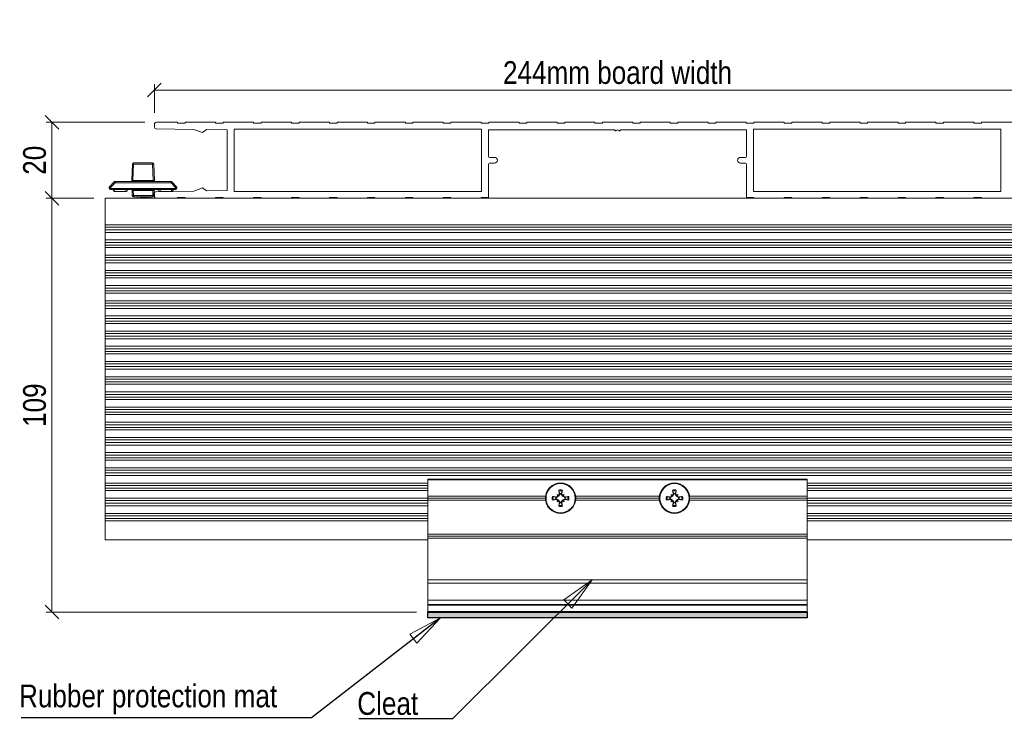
# Model space of a CAD drawing. Header units: millimetres. Extents: x 15 to 3247, y -45 to 876.
# Tile 5 of 13: x 323 to 583, y 235 to 420. Entities that reach past the tile are written whole.
import ezdxf

# ---------------------------------------------------------------- set-up
doc = ezdxf.new("R2010")
doc.units = ezdxf.units.MM
doc.header["$LTSCALE"] = 3
doc.layers.get('0').update_dxf_attribs({"lineweight": 18, "true_color": 0x2a2a2a})
for name, color, linetype, lineweight in [('Dimension (ISO)', 7, 'Continuous', 5), ('Sketch Geometry (ISO)', 7, 'Continuous', 25), ('Symbol (ISO)', 7, 'Continuous', 25), ('Visible (ISO)', 7, 'Continuous', 13), ('Visible Narrow (ISO)', 7, 'Continuous', 5)]:
    doc.layers.add(name, color=color, linetype=linetype, lineweight=lineweight)
doc.layers.add('Hatch (ISO)', color=7, linetype='Continuous', lineweight=13, true_color=0x400080)
doc.styles.add('_Text_Narrow_Small', font='ARIALN.TTF')
doc.dimstyles.new('_Dim-20', dxfattribs={"dimscale": 3, "dimtxt": 2, "dimasz": 1.2, "dimexe": 0.5, "dimexo": 1, "dimgap": 0.5, "dimtad": 1, "dimdec": 1, "dimrnd": 1e-08, "dimdsep": 46, "dimtxsty": '_Text_Narrow_Small', "dimblk": 'OBLIQUE', "dimcen": 0.09, "dimclrd": 256, "dimclre": 256, "dimclrt": 256, "dimadec": 1, "dimazin": 0, "dimtfac": 10, "dimtdec": 0, "dimtmove": 0, "dimatfit": 3, "dimldrblk": 'Filled-1', "dimfxl": 1, "dimtolj": 1, "dimlwd": 0, "dimlwe": 0, "dimarcsym": 0})
doc.dimstyles.new('_Dim-20$7', dxfattribs={"dimscale": 3, "dimtxt": 2, "dimasz": 3, "dimexe": 0.5, "dimexo": 1, "dimgap": 0.5, "dimtad": 1, "dimdec": 1, "dimrnd": 1e-08, "dimdsep": 46, "dimtxsty": '_Text_Narrow_Small', "dimblk": 'OBLIQUE', "dimcen": 0.09, "dimclrd": 256, "dimclre": 256, "dimclrt": 256, "dimadec": 1, "dimazin": 0, "dimtfac": 10, "dimtdec": 0, "dimtmove": 0, "dimatfit": 3, "dimldrblk": 'Filled-1', "dimfxl": 1, "dimtolj": 1, "dimlwd": -1, "dimlwe": 0, "dimarcsym": 0})

# ---------------------------------------------------------------- blocks, each defined once
blk = doc.blocks.new('_Oblique')
at = {"color": 0, "linetype": 'ByBlock', "lineweight": -2}
blk.add_line((-0.5, -0.5), (0.5, 0.5), dxfattribs=at)
blk = doc.blocks.new('*D31')
at = {"layer": 'Defpoints', "color": 0, "transparency": 16777216}
for p in [(603, 401.41), (359, 392.41), (603, 392.41)]:
    blk.add_point(p, dxfattribs=at)
at = {"layer": 'Dimension (ISO)', "lineweight": 0, "transparency": 16777216}
for p, q in [((359, 395.41), (359, 402.91)), ((603, 395.41), (603, 402.91)), ((359, 401.41), (603, 401.41))]:
    blk.add_line(p, q, dxfattribs=at)
at = {"layer": 'Dimension (ISO)', "lineweight": 0, "transparency": 16777216, "xscale": 3.600000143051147, "yscale": 3.600000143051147, "zscale": 3.600000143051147, "rotation": 180}
blk.add_blockref('_Oblique', (359, 401.41), dxfattribs=at)
at = {"layer": 'Dimension (ISO)', "lineweight": 0, "transparency": 16777216, "xscale": 3.600000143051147, "yscale": 3.600000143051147, "zscale": 3.600000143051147}
blk.add_blockref('_Oblique', (603, 401.41), dxfattribs=at)
at = {"layer": 'Dimension (ISO)', "lineweight": 5, "transparency": 16777216, "insert": (481, 405.97), "char_height": 6, "attachment_point": 5, "style": '_Text_Narrow_Small'}
blk.add_mtext('\\A1;\\fArial Narrow|b0|i0;\\H6.0000;244mm board width', dxfattribs=at)
blk = doc.blocks.new('Filled-1')
at = {"color": 0}
for p, q in [((0, 0), (-1, 0.167)), ((-1, 0.167), (-1, -0.167)), ((-1, 0), (0, 0)), ((-1, -0.167), (0, 0))]:
    blk.add_line(p, q, dxfattribs=at)
at = {"color": 0, "flags": 128}
blk.add_lwpolyline([(-1, -0.167), (0, 0), (-1, 0.167), (-1, -0.167)], dxfattribs=at)
at = {"color": 0}
blk.add_solid([(-1, -0.167), (0, 0), (-1, 0.167), (-1, -0.167)], dxfattribs=at)
blk = doc.blocks.new('*D33')
at = {"layer": 'Defpoints', "color": 0, "transparency": 16777216}
for p in [(359.5, 392.91), (332, 372.91), (346, 372.91)]:
    blk.add_point(p, dxfattribs=at)
at = {"layer": 'Dimension (ISO)', "lineweight": 0, "transparency": 16777216}
for p, q in [((356.5, 392.91), (330.5, 392.91)), ((332, 392.91), (332, 372.91)), ((343, 372.91), (330.5, 372.91))]:
    blk.add_line(p, q, dxfattribs=at)
at = {"layer": 'Dimension (ISO)', "lineweight": 0, "transparency": 16777216, "xscale": 3.600000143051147, "yscale": 3.600000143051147, "zscale": 3.600000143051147}
for p, rotation in [((332, 392.91), 90), ((332, 372.91), 270)]:
    blk.add_blockref('_Oblique', p, dxfattribs=dict(at, rotation=rotation))
at = {"layer": 'Dimension (ISO)', "lineweight": 5, "transparency": 16777216, "insert": (327.44, 382.91), "char_height": 6, "attachment_point": 5, "rotation": 90, "style": '_Text_Narrow_Small'}
blk.add_mtext('\\A1;20', dxfattribs=at)
blk = doc.blocks.new('*D34')
at = {"layer": 'Defpoints', "color": 0, "transparency": 16777216}
for p in [(346, 372.91), (332, 263.91), (431, 263.91)]:
    blk.add_point(p, dxfattribs=at)
at = {"layer": 'Dimension (ISO)', "lineweight": 0, "transparency": 16777216}
for p, q in [((343, 372.91), (330.5, 372.91)), ((332, 372.91), (332, 263.91)), ((428, 263.91), (330.5, 263.91))]:
    blk.add_line(p, q, dxfattribs=at)
at = {"layer": 'Dimension (ISO)', "lineweight": 0, "transparency": 16777216, "xscale": 3.600000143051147, "yscale": 3.600000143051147, "zscale": 3.600000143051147}
for p, rotation in [((332, 372.91), 90), ((332, 263.91), 270)]:
    blk.add_blockref('_Oblique', p, dxfattribs=dict(at, rotation=rotation))
at = {"layer": 'Dimension (ISO)', "lineweight": 5, "transparency": 16777216, "insert": (327.44, 318.41), "char_height": 6, "attachment_point": 5, "rotation": 90, "style": '_Text_Narrow_Small'}
blk.add_mtext('\\A1;109', dxfattribs=at)

msp = doc.modelspace()

# ---------------------------------------------------------------- hatches: boundary and pattern name
at = {"layer": 'Hatch (ISO)'}
msp.add_hatch(color=256, dxfattribs=at).paths.add_polyline_path([(530.999, 263.908), (530.999, 262.408), (430.999, 262.408), (430.999, 263.908)])

# ---------------------------------------------------------------- linework, layer by layer
at = {"layer": 'Sketch Geometry (ISO)'}
for p, q in [((430.999, 263.908), (530.999, 263.908)), ((430.999, 262.408), (430.999, 263.908)), ((530.999, 262.408), (430.999, 262.408)), ((530.999, 263.908), (530.999, 262.408))]:
    msp.add_line(p, q, dxfattribs=at)
at = {"layer": 'Visible (ISO)'}
for p, q in [((358.999, 392.408), (358.999, 391.7)), ((365.099, 392.908), (359.499, 392.908)), ((365.099, 392.708), (365.099, 392.908)), ((367.099, 392.708), (365.099, 392.708)), ((367.099, 392.908), (367.099, 392.708)), ((375.099, 392.908), (367.099, 392.908)), ((375.099, 392.708), (375.099, 392.908)), ((377.099, 392.708), (375.099, 392.708)), ((377.099, 392.908), (377.099, 392.708)), ((385.099, 392.908), (377.099, 392.908)), ((385.099, 392.708), (385.099, 392.908)), ((387.099, 392.708), (385.099, 392.708)), ((387.099, 392.908), (387.099, 392.708)), ((395.099, 392.908), (387.099, 392.908)), ((395.099, 392.708), (395.099, 392.908)), ((397.099, 392.708), (395.099, 392.708)), ((397.099, 392.908), (397.099, 392.708)), ((405.099, 392.908), (397.099, 392.908)), ((405.099, 392.708), (405.099, 392.908)), ((407.099, 392.708), (405.099, 392.708)), ((407.099, 392.908), (407.099, 392.708)), ((415.099, 392.908), (407.099, 392.908)), ((415.099, 392.708), (415.099, 392.908)), ((417.099, 392.708), (415.099, 392.708)), ((417.099, 392.908), (417.099, 392.708)), ((425.099, 392.908), (417.099, 392.908)), ((425.099, 392.708), (425.099, 392.908)), ((427.099, 392.708), (425.099, 392.708)), ((427.099, 392.908), (427.099, 392.708)), ((435.099, 392.908), (427.099, 392.908)), ((435.099, 392.708), (435.099, 392.908)), ((437.099, 392.708), (435.099, 392.708)), ((437.099, 392.908), (437.099, 392.708)), ((445.099, 392.908), (437.099, 392.908)), ((445.099, 392.708), (445.099, 392.908)), ((447.099, 392.708), (445.099, 392.708)), ((447.099, 392.908), (447.099, 392.708)), ((455.099, 392.908), (447.099, 392.908)), ((455.099, 392.708), (455.099, 392.908)), ((457.099, 392.708), (455.099, 392.708)), ((457.099, 392.908), (457.099, 392.708)), ((465.099, 392.908), (457.099, 392.908)), ((465.099, 392.708), (465.099, 392.908)), ((467.099, 392.708), (465.099, 392.708)), ((467.099, 392.908), (467.099, 392.708)), ((474.999, 392.908), (467.099, 392.908)), ((474.999, 392.708), (474.999, 392.908)), ((476.999, 392.708), (474.999, 392.708)), ((476.999, 392.908), (476.999, 392.708)), ((484.999, 392.908), (476.999, 392.908)), ((484.999, 392.708), (484.999, 392.908)), ((486.999, 392.708), (484.999, 392.708)), ((486.999, 392.908), (486.999, 392.708)), ((494.899, 392.908), (486.999, 392.908)), ((494.899, 392.708), (494.899, 392.908)), ((496.899, 392.708), (494.899, 392.708)), ((496.899, 392.908), (496.899, 392.708)), ((504.899, 392.908), (496.899, 392.908)), ((504.899, 392.708), (504.899, 392.908)), ((506.899, 392.708), (504.899, 392.708)), ((506.899, 392.908), (506.899, 392.708)), ((514.899, 392.908), (506.899, 392.908)), ((514.899, 392.708), (514.899, 392.908)), ((516.899, 392.708), (514.899, 392.708)), ((516.899, 392.908), (516.899, 392.708)), ((524.899, 392.908), (516.899, 392.908)), ((524.899, 392.708), (524.899, 392.908)), ((526.899, 392.708), (524.899, 392.708)), ((526.899, 392.908), (526.899, 392.708)), ((534.899, 392.908), (526.899, 392.908)), ((534.899, 392.708), (534.899, 392.908)), ((536.899, 392.708), (534.899, 392.708)), ((536.899, 392.908), (536.899, 392.708)), ((544.899, 392.908), (536.899, 392.908)), ((544.899, 392.708), (544.899, 392.908)), ((546.899, 392.708), (544.899, 392.708)), ((546.899, 392.908), (546.899, 392.708)), ((554.899, 392.908), (546.899, 392.908)), ((554.899, 392.708), (554.899, 392.908)), ((556.899, 392.708), (554.899, 392.708)), ((556.899, 392.908), (556.899, 392.708)), ((564.899, 392.908), (556.899, 392.908)), ((564.899, 392.708), (564.899, 392.908)), ((566.899, 392.708), (564.899, 392.708)), ((566.899, 392.908), (566.899, 392.708)), ((574.899, 392.908), (566.899, 392.908)), ((574.899, 392.708), (574.899, 392.908)), ((576.899, 392.708), (574.899, 392.708)), ((576.899, 392.908), (576.899, 392.708)), ((584.899, 392.908), (576.899, 392.908)), ((359.491, 391.201), (369.343, 391.047)), ((369.343, 391.047), (371.699, 390.211)), ((371.699, 390.211), (372.737, 390.994)), ((372.737, 390.994), (378.199, 390.908)), ((378.199, 390.908), (378.199, 374.908)), ((379.999, 374.708), (379.999, 391.108)), ((379.999, 391.108), (445.199, 391.108)), ((445.199, 391.108), (445.199, 374.708)), ((446.999, 390.908), (480.299, 390.908)), ((446.999, 383.908), (446.999, 390.908)), ((480.66, 390.708), (480.999, 390.92)), ((480.999, 390.92), (481.338, 390.708)), ((481.699, 390.908), (514.999, 390.908)), ((514.999, 390.908), (514.999, 383.908)), ((516.799, 374.708), (516.799, 391.108)), ((516.799, 391.108), (581.999, 391.108)), ((581.999, 391.108), (581.999, 374.708)), ((353.2, 381.921), (353.011, 377.595)), ((358.498, 382.208), (353.5, 382.208)), ((358.986, 377.595), (358.797, 381.921)), ((446.999, 373.108), (446.999, 381.908)), ((448.599, 383.658), (447.249, 383.658)), ((447.249, 382.158), (448.599, 382.158)), ((514.749, 383.658), (513.399, 383.658)), ((513.399, 382.158), (514.749, 382.158)), ((514.999, 381.908), (514.999, 373.108)), ((348.41, 377.216), (347.153, 375.902)), ((363.371, 377.308), (348.627, 377.308)), ((364.845, 375.902), (363.587, 377.216)), ((347.07, 375.682), (347.078, 375.495)), ((347.378, 375.208), (364.62, 375.208)), ((348.287, 374.708), (347.999, 375.208)), ((348.499, 374.708), (348.287, 374.708)), ((348.499, 374.708), (351.499, 374.708)), ((351.71, 374.708), (351.499, 374.708)), ((351.71, 374.708), (351.999, 375.208)), ((353.103, 374.921), (353.161, 373.595)), ((358.837, 373.595), (358.895, 374.921)), ((358.999, 374.116), (358.999, 373.408)), ((369.343, 374.77), (359.491, 374.616)), ((360.287, 374.708), (359.999, 375.208)), ((360.499, 374.708), (360.287, 374.708)), ((360.499, 374.708), (363.499, 374.708)), ((363.71, 374.708), (363.499, 374.708)), ((363.71, 374.708), (363.999, 375.208)), ((364.92, 375.495), (364.928, 375.682)), ((371.699, 375.606), (369.343, 374.77)), ((372.737, 374.823), (371.699, 375.606)), ((378.199, 374.908), (372.737, 374.823)), ((445.199, 374.708), (379.999, 374.708)), ((581.999, 374.708), (516.799, 374.708)), ((345.999, 372.908), (359.499, 372.908)), ((345.999, 365.908), (345.999, 372.908)), ((353.461, 373.308), (358.537, 373.308)), ((354.499, 373.308), (354.499, 372.908)), ((354.663, 372.908), (357.1, 373.308)), ((358.036, 373.308), (355.718, 372.908)), ((358.076, 373.231), (357.599, 372.908)), ((359.499, 372.908), (365.099, 372.908)), ((365.099, 373.108), (367.099, 373.108)), ((365.099, 372.908), (365.099, 373.108)), ((365.099, 372.908), (367.099, 372.908)), ((367.099, 373.108), (367.099, 372.908)), ((367.099, 372.908), (375.099, 372.908)), ((375.099, 373.108), (377.099, 373.108)), ((375.099, 372.908), (375.099, 373.108)), ((375.099, 372.908), (377.099, 372.908)), ((377.099, 373.108), (377.099, 372.908)), ((377.099, 372.908), (385.099, 372.908)), ((385.099, 373.108), (387.099, 373.108)), ((385.099, 372.908), (385.099, 373.108)), ((385.099, 372.908), (387.099, 372.908)), ((387.099, 373.108), (387.099, 372.908)), ((387.099, 372.908), (395.099, 372.908)), ((395.099, 373.108), (397.099, 373.108)), ((395.099, 372.908), (395.099, 373.108)), ((395.099, 372.908), (397.099, 372.908)), ((397.099, 373.108), (397.099, 372.908)), ((397.099, 372.908), (405.099, 372.908)), ((405.099, 373.108), (407.099, 373.108)), ((405.099, 372.908), (405.099, 373.108)), ((405.099, 372.908), (407.099, 372.908)), ((407.099, 373.108), (407.099, 372.908)), ((407.099, 372.908), (415.099, 372.908)), ((415.099, 373.108), (417.099, 373.108)), ((415.099, 372.908), (415.099, 373.108)), ((415.099, 372.908), (417.099, 372.908)), ((417.099, 373.108), (417.099, 372.908)), ((417.099, 372.908), (425.099, 372.908)), ((425.099, 373.108), (427.099, 373.108)), ((425.099, 372.908), (425.099, 373.108)), ((425.099, 372.908), (427.099, 372.908)), ((427.099, 373.108), (427.099, 372.908)), ((427.099, 372.908), (435.099, 372.908)), ((435.099, 373.108), (437.099, 373.108)), ((435.099, 372.908), (435.099, 373.108)), ((435.099, 372.908), (437.099, 372.908)), ((437.099, 373.108), (437.099, 372.908)), ((437.099, 372.908), (445.099, 372.908)), ((445.099, 373.108), (446.999, 373.108)), ((445.099, 372.908), (445.099, 373.108)), ((445.099, 372.908), (516.899, 372.908)), ((514.999, 373.108), (516.899, 373.108)), ((516.899, 373.108), (516.899, 372.908)), ((516.899, 372.908), (524.899, 372.908)), ((524.899, 373.108), (526.899, 373.108)), ((524.899, 372.908), (524.899, 373.108)), ((524.899, 372.908), (526.899, 372.908)), ((526.899, 373.108), (526.899, 372.908)), ((526.899, 372.908), (534.899, 372.908)), ((534.899, 373.108), (536.899, 373.108)), ((534.899, 372.908), (534.899, 373.108)), ((534.899, 372.908), (536.899, 372.908)), ((536.899, 373.108), (536.899, 372.908)), ((536.899, 372.908), (544.899, 372.908)), ((544.899, 373.108), (546.899, 373.108)), ((544.899, 372.908), (544.899, 373.108)), ((544.899, 372.908), (546.899, 372.908)), ((546.899, 373.108), (546.899, 372.908)), ((546.899, 372.908), (554.899, 372.908)), ((554.899, 373.108), (556.899, 373.108)), ((554.899, 372.908), (554.899, 373.108)), ((554.899, 372.908), (556.899, 372.908)), ((556.899, 373.108), (556.899, 372.908)), ((556.899, 372.908), (564.899, 372.908)), ((564.899, 373.108), (566.899, 373.108)), ((564.899, 372.908), (564.899, 373.108)), ((564.899, 372.908), (566.899, 372.908)), ((566.899, 373.108), (566.899, 372.908)), ((566.899, 372.908), (574.899, 372.908)), ((574.899, 373.108), (576.899, 373.108)), ((574.899, 372.908), (574.899, 373.108)), ((574.899, 372.908), (576.899, 372.908)), ((576.899, 373.108), (576.899, 372.908)), ((576.899, 372.908), (584.899, 372.908)), ((345.999, 365.908), (1115.999, 365.908)), ((345.999, 365.257), (345.999, 365.908)), ((345.999, 365.257), (345.999, 364.556)), ((345.999, 363.908), (345.999, 364.556)), ((345.999, 363.908), (1115.999, 363.908)), ((345.999, 361.908), (345.999, 363.908)), ((345.999, 361.908), (1115.999, 361.908)), ((345.999, 361.257), (345.999, 361.908)), ((345.999, 361.257), (345.999, 360.556)), ((345.999, 359.908), (345.999, 360.556)), ((345.999, 359.908), (1115.999, 359.908)), ((345.999, 357.908), (345.999, 359.908)), ((345.999, 357.908), (1115.999, 357.908)), ((345.999, 357.257), (345.999, 357.908)), ((345.999, 357.257), (345.999, 356.556)), ((345.999, 355.908), (345.999, 356.556)), ((345.999, 355.908), (1115.999, 355.908)), ((345.999, 353.908), (345.999, 355.908)), ((345.999, 353.908), (1115.999, 353.908)), ((345.999, 353.257), (345.999, 353.908)), ((345.999, 353.257), (345.999, 352.556)), ((345.999, 351.908), (345.999, 352.556)), ((345.999, 351.908), (1115.999, 351.908)), ((345.999, 349.908), (345.999, 351.908)), ((345.999, 349.908), (1115.999, 349.908)), ((345.999, 349.257), (345.999, 349.908)), ((345.999, 349.257), (345.999, 348.556)), ((345.999, 347.908), (345.999, 348.556)), ((345.999, 347.908), (1115.999, 347.908)), ((345.999, 345.908), (345.999, 347.908)), ((345.999, 345.908), (1115.999, 345.908)), ((345.999, 345.257), (345.999, 345.908)), ((345.999, 345.257), (345.999, 344.556)), ((345.999, 343.908), (345.999, 344.556)), ((345.999, 343.908), (1115.999, 343.908)), ((345.999, 341.908), (345.999, 343.908)), ((345.999, 341.908), (1115.999, 341.908)), ((345.999, 341.257), (345.999, 341.908)), ((345.999, 341.257), (345.999, 340.556)), ((345.999, 339.908), (345.999, 340.556)), ((345.999, 339.908), (1115.999, 339.908)), ((345.999, 337.908), (345.999, 339.908)), ((345.999, 337.908), (1115.999, 337.908)), ((345.999, 337.257), (345.999, 337.908)), ((345.999, 337.257), (345.999, 336.556)), ((345.999, 335.908), (345.999, 336.556)), ((345.999, 335.908), (1115.999, 335.908)), ((345.999, 333.908), (345.999, 335.908)), ((345.999, 333.908), (1115.999, 333.908)), ((345.999, 333.257), (345.999, 333.908)), ((345.999, 333.257), (345.999, 332.556)), ((345.999, 331.908), (345.999, 332.556)), ((345.999, 331.908), (1115.999, 331.908)), ((345.999, 329.908), (345.999, 331.908)), ((345.999, 329.908), (1115.999, 329.908)), ((345.999, 329.257), (345.999, 329.908)), ((345.999, 329.257), (345.999, 328.556)), ((345.999, 327.908), (345.999, 328.556)), ((345.999, 327.908), (1115.999, 327.908)), ((345.999, 325.908), (345.999, 327.908)), ((345.999, 325.908), (1115.999, 325.908)), ((345.999, 325.257), (345.999, 325.908)), ((345.999, 325.257), (345.999, 324.556)), ((345.999, 323.908), (345.999, 324.556)), ((345.999, 323.908), (1115.999, 323.908)), ((345.999, 321.908), (345.999, 323.908)), ((345.999, 321.908), (1115.999, 321.908)), ((345.999, 321.257), (345.999, 321.908)), ((345.999, 321.257), (345.999, 320.556)), ((345.999, 319.908), (345.999, 320.556)), ((345.999, 319.908), (1115.999, 319.908)), ((345.999, 317.908), (345.999, 319.908)), ((345.999, 317.908), (1115.999, 317.908)), ((345.999, 317.257), (345.999, 317.908)), ((345.999, 317.257), (345.999, 316.556)), ((345.999, 315.908), (345.999, 316.556)), ((345.999, 315.908), (1115.999, 315.908)), ((345.999, 313.908), (345.999, 315.908)), ((345.999, 313.908), (1115.999, 313.908)), ((345.999, 313.257), (345.999, 313.908)), ((345.999, 313.257), (345.999, 312.556)), ((345.999, 311.908), (345.999, 312.556)), ((345.999, 311.908), (1115.999, 311.908)), ((345.999, 309.908), (345.999, 311.908)), ((345.999, 309.908), (1115.999, 309.908)), ((345.999, 309.257), (345.999, 309.908)), ((345.999, 309.257), (345.999, 308.556)), ((345.999, 307.908), (345.999, 308.556)), ((345.999, 307.908), (1115.999, 307.908)), ((345.999, 305.908), (345.999, 307.908)), ((345.999, 305.908), (1115.999, 305.908)), ((345.999, 305.257), (345.999, 305.908)), ((345.999, 305.257), (345.999, 304.556)), ((345.999, 303.908), (345.999, 304.556)), ((345.999, 303.908), (1115.999, 303.908)), ((345.999, 301.908), (345.999, 303.908)), ((345.999, 301.908), (1115.999, 301.908)), ((345.999, 301.257), (345.999, 301.908)), ((345.999, 301.257), (345.999, 300.556)), ((345.999, 299.908), (345.999, 300.556)), ((345.999, 299.908), (1115.999, 299.908)), ((345.999, 297.908), (345.999, 299.908)), ((430.999, 298.708), (430.999, 298.908)), ((530.999, 298.908), (430.999, 298.908)), ((430.999, 294.408), (430.999, 298.708)), ((530.999, 298.908), (530.999, 298.708)), ((530.999, 298.708), (530.999, 294.408)), ((345.999, 297.908), (430.999, 297.908)), ((345.999, 297.257), (345.999, 297.908)), ((345.999, 297.257), (345.999, 296.556)), ((345.999, 295.908), (345.999, 296.556)), ((345.999, 295.908), (430.999, 295.908)), ((345.999, 293.908), (345.999, 295.908)), ((465.569, 295.799), (465.514, 296.047)), ((465.569, 295.799), (465.818, 295.138)), ((466.18, 295.138), (466.428, 295.799)), ((466.484, 296.047), (466.428, 295.799)), ((495.569, 295.799), (495.514, 296.047)), ((495.569, 295.799), (495.818, 295.138)), ((496.18, 295.138), (496.428, 295.799)), ((496.484, 296.047), (496.428, 295.799)), ((530.999, 297.908), (980.999, 297.908)), ((530.999, 295.908), (980.999, 295.908)), ((345.999, 293.908), (430.999, 293.908)), ((345.999, 293.257), (345.999, 293.908)), ((345.999, 293.257), (345.999, 292.556)), ((430.999, 293.908), (430.999, 294.408)), ((430.999, 294.408), (462.03, 294.408)), ((430.999, 293.408), (430.999, 293.908)), ((430.999, 293.908), (461.999, 293.908)), ((430.999, 284.408), (430.999, 293.408)), ((462.03, 293.408), (430.999, 293.408)), ((463.86, 294.393), (464.108, 294.338)), ((464.108, 293.479), (463.86, 293.423)), ((464.769, 294.09), (464.108, 294.338)), ((464.108, 293.479), (464.769, 293.727)), ((464.923, 294.053), (464.769, 294.09)), ((464.769, 293.727), (464.923, 293.763)), ((465.473, 294.434), (464.923, 294.053)), ((464.923, 293.763), (465.473, 293.382)), ((465.296, 294.502), (464.953, 294.214)), ((464.953, 293.602), (465.296, 293.314)), ((465.066, 294.841), (465.275, 294.632)), ((465.066, 292.975), (465.275, 293.185)), ((465.275, 294.632), (465.473, 294.434)), ((465.275, 293.185), (465.473, 293.382)), ((465.693, 294.954), (465.405, 294.611)), ((465.405, 293.205), (465.693, 292.863)), ((465.854, 294.984), (465.473, 294.434)), ((465.473, 293.382), (465.854, 292.833)), ((465.818, 295.138), (465.854, 294.984)), ((466.144, 294.984), (466.18, 295.138)), ((466.525, 294.434), (466.144, 294.984)), ((466.144, 292.833), (466.525, 293.382)), ((466.593, 294.611), (466.305, 294.954)), ((466.305, 292.863), (466.593, 293.205)), ((466.723, 294.632), (466.525, 294.434)), ((467.074, 294.053), (466.525, 294.434)), ((466.525, 293.382), (467.074, 293.763)), ((466.723, 293.185), (466.525, 293.382)), ((467.044, 294.214), (466.702, 294.502)), ((466.702, 293.314), (467.044, 293.602)), ((466.932, 294.841), (466.723, 294.632)), ((466.932, 292.975), (466.723, 293.185)), ((467.229, 294.09), (467.074, 294.053)), ((467.074, 293.763), (467.229, 293.727)), ((467.89, 294.338), (467.229, 294.09)), ((467.229, 293.727), (467.89, 293.479)), ((467.89, 294.338), (468.137, 294.393)), ((468.137, 293.423), (467.89, 293.479)), ((469.967, 294.408), (492.03, 294.408)), ((492.03, 293.408), (469.967, 293.408)), ((469.999, 293.908), (491.999, 293.908)), ((493.86, 294.393), (494.108, 294.338)), ((494.108, 293.479), (493.86, 293.423)), ((494.769, 294.09), (494.108, 294.338)), ((494.108, 293.479), (494.769, 293.727)), ((494.923, 294.053), (494.769, 294.09)), ((494.769, 293.727), (494.923, 293.763)), ((495.473, 294.434), (494.923, 294.053)), ((494.923, 293.763), (495.473, 293.382)), ((495.296, 294.502), (494.953, 294.214)), ((494.953, 293.602), (495.296, 293.314)), ((495.066, 294.841), (495.275, 294.632)), ((495.066, 292.975), (495.275, 293.185)), ((495.275, 294.632), (495.473, 294.434)), ((495.275, 293.185), (495.473, 293.382)), ((495.693, 294.954), (495.405, 294.611)), ((495.405, 293.205), (495.693, 292.863)), ((495.854, 294.984), (495.473, 294.434)), ((495.473, 293.382), (495.854, 292.833)), ((495.818, 295.138), (495.854, 294.984)), ((496.144, 294.984), (496.18, 295.138)), ((496.525, 294.434), (496.144, 294.984)), ((496.144, 292.833), (496.525, 293.382)), ((496.593, 294.611), (496.305, 294.954)), ((496.305, 292.863), (496.593, 293.205)), ((496.723, 294.632), (496.525, 294.434)), ((497.074, 294.053), (496.525, 294.434)), ((496.525, 293.382), (497.074, 293.763)), ((496.723, 293.185), (496.525, 293.382)), ((497.044, 294.214), (496.702, 294.502)), ((496.702, 293.314), (497.044, 293.602)), ((496.932, 294.841), (496.723, 294.632)), ((496.932, 292.975), (496.723, 293.185)), ((497.229, 294.09), (497.074, 294.053)), ((497.074, 293.763), (497.229, 293.727)), ((497.89, 294.338), (497.229, 294.09)), ((497.229, 293.727), (497.89, 293.479)), ((497.89, 294.338), (498.137, 294.393)), ((498.137, 293.423), (497.89, 293.479)), ((499.967, 294.408), (530.999, 294.408)), ((530.999, 293.408), (499.967, 293.408)), ((499.999, 293.908), (530.999, 293.908)), ((530.999, 294.408), (530.999, 293.908)), ((530.999, 293.908), (980.999, 293.908)), ((530.999, 293.908), (530.999, 293.408)), ((530.999, 293.408), (530.999, 284.408)), ((345.999, 291.908), (345.999, 292.556)), ((345.999, 291.908), (430.999, 291.908)), ((345.999, 289.908), (345.999, 291.908)), ((465.514, 291.77), (465.569, 292.017)), ((465.818, 292.678), (465.569, 292.017)), ((465.854, 292.833), (465.818, 292.678)), ((466.18, 292.678), (466.144, 292.833)), ((466.428, 292.017), (466.18, 292.678)), ((466.428, 292.017), (466.484, 291.77)), ((495.514, 291.77), (495.569, 292.017)), ((495.818, 292.678), (495.569, 292.017)), ((495.854, 292.833), (495.818, 292.678)), ((496.18, 292.678), (496.144, 292.833)), ((496.428, 292.017), (496.18, 292.678)), ((496.428, 292.017), (496.484, 291.77)), ((530.999, 291.908), (980.999, 291.908)), ((345.999, 289.908), (430.999, 289.908)), ((345.999, 289.257), (345.999, 289.908)), ((345.999, 289.257), (345.999, 288.556)), ((345.999, 287.908), (345.999, 288.556)), ((530.999, 289.908), (980.999, 289.908)), ((345.999, 287.908), (430.999, 287.908)), ((345.999, 282.908), (345.999, 287.908)), ((530.999, 287.908), (980.999, 287.908)), ((345.999, 282.908), (430.999, 282.908)), ((430.999, 283.908), (430.999, 284.408)), ((430.999, 284.408), (530.999, 284.408)), ((430.999, 283.408), (430.999, 283.908)), ((430.999, 283.908), (530.999, 283.908)), ((430.999, 272.38), (430.999, 283.408)), ((530.999, 283.408), (430.999, 283.408)), ((530.999, 284.408), (530.999, 283.908)), ((530.999, 283.908), (530.999, 283.408)), ((530.999, 283.408), (530.999, 272.38)), ((530.999, 282.908), (980.999, 282.908)), ((430.999, 272.38), (430.999, 271.486)), ((530.999, 271.486), (530.999, 272.38)), ((430.999, 271.486), (430.999, 267.014)), ((530.999, 267.014), (530.999, 271.486)), ((430.999, 267.014), (430.999, 265.908)), ((530.999, 265.908), (430.999, 265.908)), ((430.999, 265.708), (430.999, 265.908)), ((430.999, 264.108), (430.999, 265.708)), ((530.999, 265.908), (530.999, 267.014)), ((530.999, 265.908), (530.999, 265.708)), ((530.999, 265.708), (530.999, 264.108)), ((430.999, 263.908), (430.999, 264.108)), ((430.999, 263.908), (530.999, 263.908)), ((430.999, 263.908), (430.999, 262.408)), ((530.999, 262.408), (430.999, 262.408)), ((530.999, 264.108), (530.999, 263.908)), ((530.999, 263.908), (530.999, 262.408))]:
    msp.add_line(p, q, dxfattribs=at)
for centre, radius in [((465.999, 293.908), 4), ((465.999, 293.908), 3.839), ((495.999, 293.908), 4), ((495.999, 293.908), 3.839)]:
    msp.add_circle(centre, radius, dxfattribs=at)
for centre, radius, start, end in [((359.499, 392.408), 0.5, 90, 180), ((359.499, 391.7), 0.5, 180, 269.10483), ((480.535, 390.908), 0.236, 180, 301.99227), ((481.463, 390.908), 0.236, 238.00773, 0), ((353.5, 381.908), 0.3, 90, 177.5), ((358.498, 381.908), 0.3, 2.5, 90), ((447.249, 383.908), 0.25, 180, 270), ((447.249, 381.908), 0.25, 90, 180), ((448.599, 382.908), 0.75, 270, 90), ((513.399, 382.908), 0.75, 90, 270), ((514.749, 383.908), 0.25, 270, 0), ((514.749, 381.908), 0.25, 0, 90), ((348.627, 377.008), 0.3, 90, 136.25), ((352.712, 377.608), 0.3, 270, 357.5), ((359.286, 377.608), 0.3, 182.5, 270), ((363.371, 377.008), 0.3, 43.75, 90), ((347.37, 375.695), 0.3, 136.25, 182.5), ((347.378, 375.508), 0.3, 182.5, 270), ((352.803, 374.908), 0.3, 2.5, 90), ((353.461, 373.608), 0.3, 182.5, 270), ((358.537, 373.608), 0.3, 270, 357.5), ((359.194, 374.908), 0.3, 90, 177.5), ((359.499, 374.116), 0.5, 90.89517, 180), ((364.62, 375.508), 0.3, 270, 357.5), ((364.628, 375.695), 0.3, 357.5, 43.75), ((359.499, 373.408), 0.5, 180, 270), ((465.999, 293.908), 1.243, 171.6158, 188.3842), ((465.999, 293.908), 1.243, 81.6158, 98.3842), ((465.999, 293.908), 1.243, 351.6158, 8.3842), ((495.999, 293.908), 1.243, 171.6158, 188.3842), ((495.999, 293.908), 1.243, 81.6158, 98.3842), ((495.999, 293.908), 1.243, 351.6158, 8.3842), ((465.999, 293.908), 1.243, 261.6158, 278.3842), ((495.999, 293.908), 1.243, 261.6158, 278.3842)]:
    msp.add_arc(centre, radius, start, end, dxfattribs=at)
for centre, major_axis, ratio, start_param, end_param in [((466.44, 293.991), (1.194, -6.373), 0.0871557, 4.3676441, 4.5444586), ((465.557, 293.991), (1.194, 6.373), 0.0871557, 4.8803193, 5.0571339), ((496.44, 293.991), (1.194, -6.373), 0.0871557, 4.3676441, 4.5444586), ((495.557, 293.991), (1.194, 6.373), 0.0871557, 4.8803193, 5.0571339), ((465.916, 293.467), (-6.373, 1.194), 0.0871557, 4.8803193, 5.0571339), ((465.916, 294.35), (6.373, 1.194), 0.0871557, 4.3676441, 4.5444586), ((464.292, 291.86), (4.399, -3.664), 0.5, 1.7298279, 1.8023699), ((468.047, 295.615), (-3.664, 4.399), 0.5, 1.3392228, 1.4117648), ((468.047, 292.202), (3.664, 4.399), 0.5, 1.7298279, 1.8023699), ((464.292, 295.957), (-4.399, -3.664), 0.5, 1.3392228, 1.4117648), ((465.382, 294.87), (-0.167, -0.2), 0.9884519, 0.2754868, 0.7885743), ((465.037, 294.525), (-0.2, -0.167), 0.9884519, 2.3530184, 2.8661059), ((465.037, 293.291), (0.2, -0.167), 0.9884519, 0.2754868, 0.7885743), ((465.382, 292.947), (0.167, -0.2), 0.9884519, 2.3530184, 2.8661059), ((467.705, 291.86), (4.399, 3.664), 0.5, 1.3392228, 1.4117648), ((466.616, 294.87), (-0.167, 0.2), 0.9884519, 2.3530184, 2.8661059), ((466.616, 292.947), (0.167, 0.2), 0.9884519, 0.2754868, 0.7885743), ((467.705, 295.957), (-4.399, 3.664), 0.5, 1.7298279, 1.8023699), ((466.96, 294.525), (-0.2, 0.167), 0.9884519, 0.2754868, 0.7885743), ((466.96, 293.291), (0.2, 0.167), 0.9884519, 2.3530184, 2.8661059), ((463.95, 295.615), (-3.664, -4.399), 0.5, 1.7298279, 1.8023699), ((463.95, 292.202), (3.664, -4.399), 0.5, 1.3392228, 1.4117648), ((466.082, 293.467), (-6.373, -1.194), 0.0871557, 4.3676441, 4.5444586), ((466.082, 294.35), (6.373, -1.194), 0.0871557, 4.8803193, 5.0571339), ((495.916, 293.467), (-6.373, 1.194), 0.0871557, 4.8803193, 5.0571339), ((495.916, 294.35), (6.373, 1.194), 0.0871557, 4.3676441, 4.5444586), ((494.292, 291.86), (4.399, -3.664), 0.5, 1.7298279, 1.8023699), ((498.047, 295.615), (-3.664, 4.399), 0.5, 1.3392228, 1.4117648), ((498.047, 292.202), (3.664, 4.399), 0.5, 1.7298279, 1.8023699), ((494.292, 295.957), (-4.399, -3.664), 0.5, 1.3392228, 1.4117648), ((495.382, 294.87), (-0.167, -0.2), 0.9884519, 0.2754868, 0.7885743), ((495.037, 294.525), (-0.2, -0.167), 0.9884519, 2.3530184, 2.8661059), ((495.037, 293.291), (0.2, -0.167), 0.9884519, 0.2754868, 0.7885743), ((495.382, 292.947), (0.167, -0.2), 0.9884519, 2.3530184, 2.8661059), ((497.705, 291.86), (4.399, 3.664), 0.5, 1.3392228, 1.4117648), ((496.616, 294.87), (-0.167, 0.2), 0.9884519, 2.3530184, 2.8661059), ((496.616, 292.947), (0.167, 0.2), 0.9884519, 0.2754868, 0.7885743), ((497.705, 295.957), (-4.399, 3.664), 0.5, 1.7298279, 1.8023699), ((496.96, 294.525), (-0.2, 0.167), 0.9884519, 0.2754868, 0.7885743), ((496.96, 293.291), (0.2, 0.167), 0.9884519, 2.3530184, 2.8661059), ((493.95, 295.615), (-3.664, -4.399), 0.5, 1.7298279, 1.8023699), ((493.95, 292.202), (3.664, -4.399), 0.5, 1.3392228, 1.4117648), ((496.082, 293.467), (-6.373, -1.194), 0.0871557, 4.3676441, 4.5444586), ((496.082, 294.35), (6.373, -1.194), 0.0871557, 4.8803193, 5.0571339), ((466.44, 293.826), (-1.194, -6.373), 0.0871557, 4.8803193, 5.0571339), ((465.557, 293.826), (-1.194, 6.373), 0.0871557, 4.3676441, 4.5444586), ((496.44, 293.826), (-1.194, -6.373), 0.0871557, 4.8803193, 5.0571339), ((495.557, 293.826), (-1.194, 6.373), 0.0871557, 4.3676441, 4.5444586)]:
    msp.add_ellipse(centre, major_axis=major_axis, ratio=ratio, start_param=start_param, end_param=end_param, dxfattribs=at)
at = {"layer": 'Visible Narrow (ISO)'}
for p, q in [((353.311, 377.595), (353.5, 381.921)), ((353.5, 382.208), (353.5, 381.921)), ((353.5, 381.921), (358.498, 381.921)), ((358.498, 381.921), (358.498, 382.208)), ((358.498, 381.921), (358.687, 377.595)), ((347.37, 375.682), (348.627, 376.995)), ((348.627, 377.308), (348.627, 376.995)), ((348.627, 376.995), (363.371, 376.995)), ((353.311, 377.595), (353.311, 377.308)), ((358.687, 377.595), (353.311, 377.595)), ((358.687, 377.308), (358.687, 377.595)), ((363.371, 376.995), (363.371, 377.308)), ((363.371, 376.995), (364.628, 375.682)), ((347.378, 375.495), (347.37, 375.682)), ((347.378, 375.495), (347.378, 375.208)), ((364.62, 375.495), (347.378, 375.495)), ((348.499, 375.208), (348.499, 374.708)), ((351.499, 375.208), (351.499, 374.708)), ((353.403, 375.208), (353.403, 374.921)), ((353.403, 374.921), (358.595, 374.921)), ((353.461, 373.595), (353.403, 374.921)), ((353.461, 373.595), (353.461, 373.308)), ((358.537, 373.595), (353.461, 373.595)), ((358.595, 374.921), (358.537, 373.595)), ((358.537, 373.308), (358.537, 373.595)), ((358.595, 374.921), (358.595, 375.208)), ((360.499, 375.208), (360.499, 374.708)), ((363.499, 375.208), (363.499, 374.708)), ((364.628, 375.682), (364.62, 375.495)), ((364.62, 375.208), (364.62, 375.495)), ((345.999, 365.257), (1115.999, 365.257)), ((345.999, 364.556), (1115.999, 364.556)), ((345.999, 361.257), (1115.999, 361.257)), ((345.999, 360.556), (1115.999, 360.556)), ((345.999, 357.257), (1115.999, 357.257)), ((1115.999, 356.556), (345.999, 356.556)), ((345.999, 353.257), (1115.999, 353.257)), ((345.999, 352.556), (1115.999, 352.556)), ((345.999, 349.257), (1115.999, 349.257)), ((345.999, 348.556), (1115.999, 348.556)), ((345.999, 345.257), (1115.999, 345.257)), ((345.999, 344.556), (1115.999, 344.556)), ((345.999, 341.257), (1115.999, 341.257)), ((345.999, 340.556), (1115.999, 340.556)), ((345.999, 337.257), (1115.999, 337.257)), ((345.999, 336.556), (1115.999, 336.556)), ((345.999, 333.257), (1115.999, 333.257)), ((345.999, 332.556), (1115.999, 332.556)), ((345.999, 329.257), (1115.999, 329.257)), ((345.999, 328.556), (1115.999, 328.556)), ((345.999, 325.257), (1115.999, 325.257)), ((345.999, 324.556), (1115.999, 324.556)), ((345.999, 321.257), (1115.999, 321.257)), ((345.999, 320.556), (1115.999, 320.556)), ((345.999, 317.257), (1115.999, 317.257)), ((345.999, 316.556), (1115.999, 316.556)), ((345.999, 313.257), (1115.999, 313.257)), ((345.999, 312.556), (1115.999, 312.556)), ((345.999, 309.257), (1115.999, 309.257)), ((345.999, 308.556), (1115.999, 308.556)), ((345.999, 305.257), (1115.999, 305.257)), ((345.999, 304.556), (1115.999, 304.556)), ((345.999, 301.257), (1115.999, 301.257)), ((345.999, 300.556), (1115.999, 300.556)), ((430.999, 298.708), (530.999, 298.708)), ((345.999, 297.257), (430.999, 297.257)), ((345.999, 296.556), (430.999, 296.556)), ((530.999, 297.257), (980.999, 297.257)), ((530.999, 296.556), (980.999, 296.556)), ((345.999, 293.257), (430.999, 293.257)), ((464.953, 294.214), (464.923, 294.053)), ((464.953, 293.602), (464.923, 293.763)), ((465.693, 294.954), (465.854, 294.984)), ((466.305, 294.954), (466.144, 294.984)), ((467.044, 294.214), (467.074, 294.053)), ((467.044, 293.602), (467.074, 293.763)), ((494.953, 294.214), (494.923, 294.053)), ((494.953, 293.602), (494.923, 293.763)), ((495.693, 294.954), (495.854, 294.984)), ((496.305, 294.954), (496.144, 294.984)), ((497.044, 294.214), (497.074, 294.053)), ((497.044, 293.602), (497.074, 293.763)), ((530.999, 293.257), (980.999, 293.257)), ((345.999, 292.556), (430.999, 292.556)), ((465.693, 292.863), (465.854, 292.833)), ((466.305, 292.863), (466.144, 292.833)), ((495.693, 292.863), (495.854, 292.833)), ((496.305, 292.863), (496.144, 292.833)), ((530.999, 292.556), (980.999, 292.556)), ((345.999, 289.257), (430.999, 289.257)), ((345.999, 288.556), (430.999, 288.556)), ((530.999, 289.257), (980.999, 289.257)), ((530.999, 288.556), (980.999, 288.556)), ((530.999, 272.38), (430.999, 272.38)), ((430.999, 271.486), (530.999, 271.486)), ((530.999, 267.014), (430.999, 267.014)), ((430.999, 265.708), (530.999, 265.708)), ((530.999, 264.108), (430.999, 264.108))]:
    msp.add_line(p, q, dxfattribs=at)
for centre, radius, start, end in [((465.999, 293.908), 2.193, 77.22549, 102.77451), ((465.999, 293.908), 1.939, 77.20634, 102.79366), ((495.999, 293.908), 2.193, 77.22549, 102.77451), ((495.999, 293.908), 1.939, 77.20634, 102.79366), ((465.999, 293.908), 2.193, 167.22549, 192.77451), ((465.999, 293.908), 1.939, 167.20634, 192.79366), ((465.999, 293.908), 1.939, 347.20634, 12.79366), ((465.999, 293.908), 2.193, 347.22549, 12.77451), ((495.999, 293.908), 2.193, 167.22549, 192.77451), ((495.999, 293.908), 1.939, 167.20634, 192.79366), ((495.999, 293.908), 1.939, 347.20634, 12.79366), ((495.999, 293.908), 2.193, 347.22549, 12.77451), ((465.999, 293.908), 2.193, 257.22549, 282.77451), ((465.999, 293.908), 1.939, 257.20634, 282.79366), ((495.999, 293.908), 2.193, 257.22549, 282.77451), ((495.999, 293.908), 1.939, 257.20634, 282.79366)]:
    msp.add_arc(centre, radius, start, end, dxfattribs=at)
for centre, major_axis, ratio, start_param, end_param in [((353.5, 381.908), (-0.3, 0.013), 0.043578, 4.7142916, 6.2831853), ((358.498, 381.908), (0.3, 0.013), 0.043578, 0, 1.5688937), ((348.627, 377.008), (-0.217, 0.207), 0.0315234, 0, 1.6009643), ((353.312, 377.608), (-0.301, -0.013), 0.0432476, 6.2794017, 7.8482954), ((358.685, 377.608), (-0.301, 0.013), 0.0432476, 1.5764826, 3.1453762), ((363.371, 377.008), (0.217, 0.207), 0.0315234, 4.682221, 6.2831853), ((347.37, 375.695), (-0.3, -0.013), 0.043578, 0, 1.5688937), ((347.378, 375.508), (-0.3, -0.013), 0.043578, 0, 1.5688937), ((347.37, 375.695), (-0.217, 0.207), 0.0315234, 0, 1.6009643), ((353.404, 374.908), (0.301, -0.013), 0.0432476, 1.5764826, 3.1453762), ((353.461, 373.608), (-0.3, -0.013), 0.043578, 0, 1.5688937), ((358.537, 373.608), (0.3, -0.013), 0.043578, 4.7142916, 6.2831853), ((358.594, 374.908), (0.301, 0.013), 0.0432476, 6.2794017, 7.8482954), ((364.62, 375.508), (0.3, -0.013), 0.043578, 4.7142916, 6.2831853), ((364.628, 375.695), (0.217, 0.207), 0.0315234, 4.682221, 6.2831853), ((364.628, 375.695), (0.3, -0.013), 0.043578, 4.7142916, 6.2831853)]:
    msp.add_ellipse(centre, major_axis=major_axis, ratio=ratio, start_param=start_param, end_param=end_param, dxfattribs=at)

# ---------------------------------------------------------------- texts
at = {"layer": 'Symbol (ISO)', "char_height": 6, "attachment_point": 8, "style": '_Text_Narrow_Small'}
for s, insert, width in [('\\fArial Narrow|b0|i0;Rubber protection mat', (357.331, 237.023), 68.02008), ('\\fArial Narrow|b0|i0;Cleat', (420.459, 236.761), 16.04479)]:
    msp.add_mtext(s, dxfattribs=dict(at, insert=insert, width=width))

# ---------------------------------------------------------------- dimensions: what is measured, and where the dimension line sits
at = {"layer": 'Dimension (ISO)', "lineweight": 5}
dim = msp.add_linear_dim(base=(602.999, 401.408), p1=(358.999, 392.408), p2=(602.999, 392.408), angle=180, text='\\fArial Narrow|b0|i0;\\H6.0000;<>mm board width', dimstyle='_Dim-20', override={"dimgap": 0.5, "dimdec": 1, "dimtol": 0, "dimlim": 0, "dimtp": 0, "dimtm": 0, "dimtdec": 0, "dimtofl": 0, "dimatfit": 1}, dxfattribs=at)
dim.commit()
dim.dimension.update_dxf_attribs({"geometry": '*D31', "text_midpoint": (480.999, 401.408), "dimtype": 160})
for base, p1, p2, picture, middle in [((331.999, 372.908), (359.499, 392.908), (345.999, 372.908), '*D33', (331.999, 382.908)), ((331.999, 263.908), (345.999, 372.908), (430.999, 263.908), '*D34', (331.999, 318.408))]:
    dim = msp.add_linear_dim(base=base, p1=p1, p2=p2, angle=90, dimstyle='_Dim-20', override={"dimgap": 0.5, "dimdec": 1, "dimtol": 0, "dimlim": 0, "dimtp": 0, "dimtm": 0, "dimtdec": 0, "dimtofl": 0, "dimatfit": 1}, dxfattribs=at)
    dim.commit()
    dim.dimension.update_dxf_attribs({"geometry": picture, "text_midpoint": middle, "dimtype": 160})

# ---------------------------------------------------------------- leaders
at = {"layer": 'Symbol (ISO)', "annotation_type": 0, "has_hookline": 1, "hookline_direction": 1}
for points, text_width in [([(474.3, 272.38), (437.481, 235.761), (428.481, 235.761)], 15.675), ([(434.331, 262.408), (400.341, 236.023), (391.341, 236.023)], 67.441)]:
    msp.add_leader(points, dimstyle='_Dim-20$7', override={"dimgap": 0, "dimtad": 1}, dxfattribs=dict(at, text_width=text_width))

doc.saveas('drawing.dxf')
